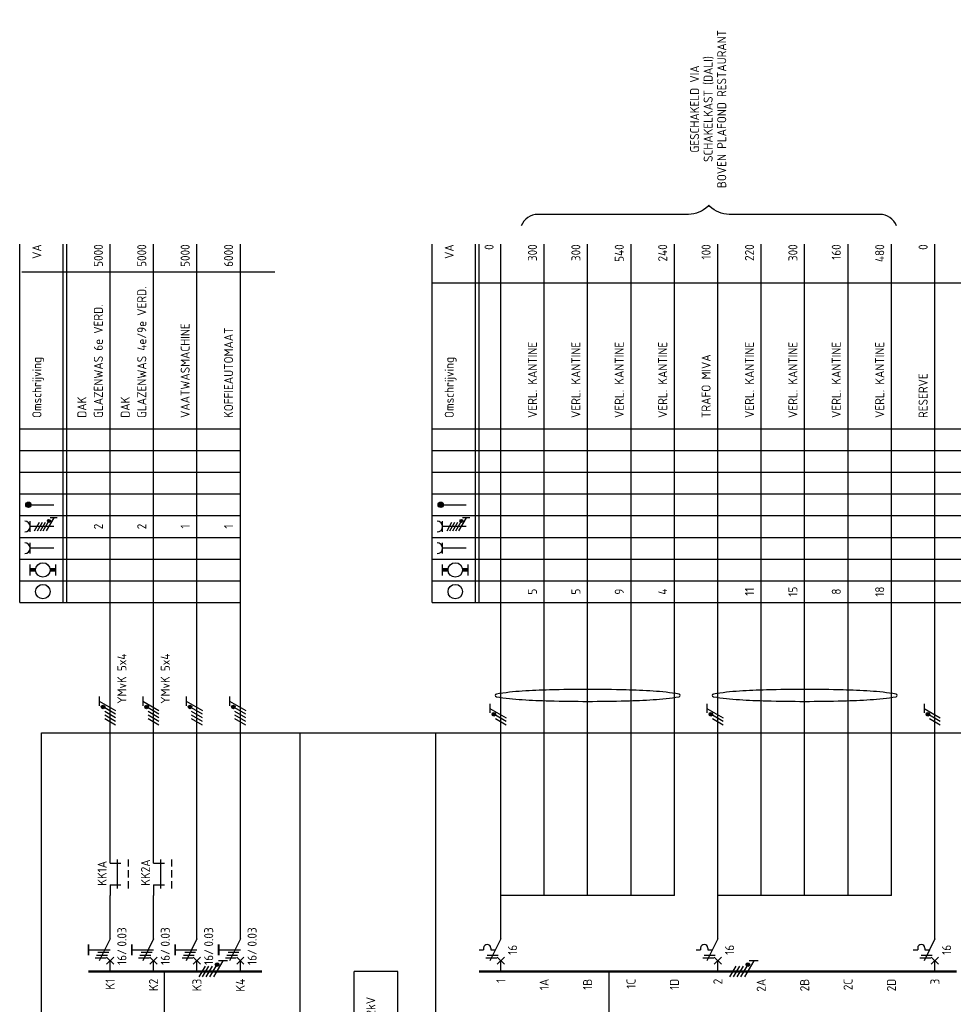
# Model space of a CAD drawing. Header units: millimetres. Extents: x -39149 to 267781, y -2340 to 58540.
# Tile 2 of 244: x -39149 to -33987, y 5749 to 11191. Entities that reach past the tile are written whole.
import ezdxf
from ezdxf.enums import TextEntityAlignment as Align

# ---------------------------------------------------------------- set-up
doc = ezdxf.new("R2010")
doc.units = ezdxf.units.MM
doc.header["$LTSCALE"] = 100
doc.header["$MEASUREMENT"] = 0
doc.linetypes.add('DASHED', pattern=[7.5, 5, -2.5])
doc.linetypes.add('HIDDEN', pattern=[3.75, 2.5, -1.25])
for name, color, linetype in [('000025--', 2, 'Continuous'), ('00ATT025', 2, 'Continuous'), ('00KAD018', 1, 'Continuous'), ('EL$1----', 3, 'Continuous')]:
    doc.layers.add(name, color=color, linetype=linetype)
doc.styles.add('BURO-018', font='isocp.shx', dxfattribs={"height": 180})
doc.styles.add('BURO-025', font='isocp.shx', dxfattribs={"height": 250})
doc.styles.add('ISO25', font='ISO', dxfattribs={"height": 225})

# ---------------------------------------------------------------- blocks, each defined once
blk = doc.blocks.new('G6')
at = {"color": 0, "linetype": 'Continuous'}
blk.add_line((0, 66), (0, 201), dxfattribs=at)
at = {"color": 0, "linetype": 'Continuous', "const_width": 0.7}
blk.add_lwpolyline([(-6, 0), (6, 0)], dxfattribs=at)
at = {"color": 1, "linetype": 'Continuous', "style": 'BURO-018'}
blk.add_attdef('E_GRPNR', text='', height=1.8, rotation=90, dxfattribs=at).set_placement((0, -2), align=Align.MIDDLE_RIGHT)
at = {"layer": '00ATT025', "color": 1, "linetype": 'Continuous', "style": 'BURO-018'}
blk.add_attdef('E_GRPVERM', text='', height=1.8, rotation=90, dxfattribs=at).set_placement((-2, 201), align=Align.RIGHT)
blk.add_attdef('E_VERMOM', (-2, 153), '', height=1.8, rotation=90, dxfattribs=at)
for tag, p in [('E_KOLOM8', (-2, 147)), ('E_KOLOM7', (-2, 141)), ('E_KOLOM6', (-2, 135)), ('E_KOLOM5', (-2, 129)), ('E_KOLOM4', (-2, 123)), ('E_KOLOM3', (-2, 117)), ('E_KOLOM2', (-2, 111)), ('E_KOLOM1', (-2, 105))]:
    blk.add_attdef(tag, text='', height=1.8, rotation=90, dxfattribs=at).set_placement(p, align=Align.CENTER)
blk.add_attdef('E_LEIDING', text='', height=1.8, rotation=90, dxfattribs=at).set_placement((2, 74), align=Align.TOP_LEFT)
blk = doc.blocks.new('B3')
at = {"color": 0, "linetype": 'Continuous'}
for p, q in [((0, 9), (0, 21)), ((0, 9), (-3, 3)), ((-6, 6), (-4.75, 6)), ((-4.75, 6.5), (-4.75, 6)), ((-2.75, 6.5), (-2.75, 6)), ((-2.75, 6), (-1.5, 6)), ((-4.125, 3.75), (-1.125, 3.75)), ((-3.75, 4.5), (-0.75, 4.5)), ((-1, 4), (1, 2)), ((-1, 2), (1, 4)), ((0, 0), (0, 3))]:
    blk.add_line(p, q, dxfattribs=at)
blk.add_arc((-3.75, 6.5), 1, 0, 180, dxfattribs=at)
at = {"color": 1, "linetype": 'Continuous', "style": 'BURO-018'}
blk.add_attdef('E_IIA', text='', height=1.8, rotation=90, dxfattribs=at).set_placement((2, 6), align=Align.TOP_CENTER)
blk = doc.blocks.new('M1')
at = {"color": 0, "linetype": 'Continuous'}
blk.add_line((0, 0), (0, 12), dxfattribs=at)
blk = doc.blocks.new('B1S')
at = {"color": 0, "linetype": 'Continuous'}
blk.add_line((0, 0), (0, 21), dxfattribs=at)
blk = doc.blocks.new('M1S')
at = {"color": 0, "linetype": 'Continuous'}
blk.add_line((0, 0), (0, 12), dxfattribs=at)
blk = doc.blocks.new('L1')
at = {"color": 0, "linetype": 'Continuous'}
for p, q in [((-3, 73.98), (-3, 71.48)), ((-3, 72.73), (1.5, 70.13)), ((1.5, 69.13), (-1.5, 70.87)), ((1.5, 68.13), (-1.5, 69.87))]:
    blk.add_line(p, q, dxfattribs=at)
at = {"color": 0, "linetype": 'Continuous', "const_width": 0.5}
blk.add_lwpolyline([(-1.68, 71.12, 1), (-2.18, 71.12, 1)], format="xyb", close=True, dxfattribs=at)
at = {"color": 0, "linetype": 'Continuous'}
blk.add_circle((-1.93, 71.12), 0.5, dxfattribs=at)
blk = doc.blocks.new('HL3')
at = {"color": 0, "linetype": 'Continuous'}
for p, q in [((-3, 6.98), (-3, 4.48)), ((-3, 5.73), (1.5, 3.13)), ((1.5, 2.13), (-1.5, 3.87)), ((1.5, 1.13), (-1.5, 2.87)), ((1.5, 0.13), (-1.5, 1.87)), ((1.5, -0.87), (-1.5, 0.87))]:
    blk.add_line(p, q, dxfattribs=at)
at = {"color": 0, "linetype": 'Continuous', "const_width": 0.5}
blk.add_lwpolyline([(-1.68, 4.12, 1), (-2.18, 4.12, 1)], format="xyb", close=True, dxfattribs=at)
at = {"color": 0, "linetype": 'Continuous'}
blk.add_circle((-1.93, 4.12), 0.5, dxfattribs=at)
blk = doc.blocks.new('B9')
at = {"color": 0, "linetype": 'Continuous'}
for p, q in [((0, 9), (0, 21)), ((0, 9), (-3, 3)), ((-6, 6), (0, 6)), ((-4.12, 3.75), (-1.12, 3.75)), ((-3.75, 4.5), (-0.75, 4.5)), ((-0.38, 5.25), (-3.38, 5.25)), ((-1, 2), (1, 4)), ((-1, 4), (1, 2)), ((0, 0), (0, 3))]:
    blk.add_line(p, q, dxfattribs=at)
at = {"color": 0, "linetype": 'Continuous', "const_width": 0.5}
blk.add_lwpolyline([(-6, 4.5), (-6, 7.5)], dxfattribs=at)
at = {"color": 1, "linetype": 'Continuous', "style": 'BURO-018'}
blk.add_attdef('E_IAAN', text='', height=1.8, rotation=90, dxfattribs=at).set_placement((2, 6.9), align=Align.TOP_LEFT)
blk.add_attdef('E_IAA', text='', height=1.8, rotation=90, dxfattribs=at).set_placement((2, 6.2), align=Align.TOP_RIGHT)
blk = doc.blocks.new('0702B1')
at = {"color": 0, "linetype": 'Continuous'}
for p, q in [((0, 0), (3, 0)), ((2, -7), (2, 1)), ((5, 1), (5, -1)), ((5, -2), (5, -4)), ((5, -5), (5, -7)), ((0, -6), (3, -6))]:
    blk.add_line(p, q, dxfattribs=at)
at = {"color": 0, "linetype": 'Continuous', "style": 'BURO-018'}
blk.add_attdef('E_ASK1', text='', height=1.8, dxfattribs=at).set_placement((-1, 1), align=Align.RIGHT)
at = {"color": 0, "linetype": 'Continuous', "style": 'BURO-018', "flags": 1}
for tag, p in [('E_ID', (0, 0)), ('E_MATCODE', (0, -5))]:
    blk.add_attdef(tag, p, '', height=1.8, dxfattribs=at)
at = {"color": 0, "linetype": 'Continuous', "style": 'BURO-018'}
blk.add_attdef('E_KODE', text='', height=1.8, dxfattribs=at).set_placement((3, -3), align=Align.MIDDLE_LEFT)
blk.add_attdef('E_ASK2', text='', height=1.8, dxfattribs=at).set_placement((-1, -7), align=Align.TOP_RIGHT)
blk = doc.blocks.new('KOLNR3')
at = {"color": 0, "linetype": 'Continuous'}
blk.add_circle((0, 0), 2, dxfattribs=at)
blk = doc.blocks.new('KOLNR5')
at = {"color": 0, "linetype": 'Continuous'}
for p, q in [((-3.5, -1.5), (-3.5, 1.5)), ((3.5, 1.5), (3.5, -1.5))]:
    blk.add_line(p, q, dxfattribs=at)
at = {"color": 0, "linetype": 'Continuous', "const_width": 1}
for points in [[(-2, 0), (-3.5, 0)], [(2, 0), (3.5, 0)]]:
    blk.add_lwpolyline(points, dxfattribs=at)
at = {"color": 0, "linetype": 'Continuous'}
blk.add_circle((0, 0), 2, dxfattribs=at)
blk = doc.blocks.new('KOLNR6')
at = {"color": 0, "linetype": 'Continuous'}
for p, q in [((-3.5, -1.5), (-3.5, 1.5)), ((3, 0), (-3.5, 0))]:
    blk.add_line(p, q, dxfattribs=at)
blk.add_arc((-5, 0), 1.5, 270, 90, dxfattribs=at)
blk = doc.blocks.new('KOLNR7')
at = {"color": 0, "linetype": 'Continuous'}
for p, q in [((-3.5, -1.5), (-3.5, 1.5)), ((3, 0), (-3.5, 0)), ((-2.29, -1.2), (-0.91, 1.2)), ((-1.49, -1.2), (-0.11, 1.2)), ((-0.69, -1.2), (0.69, 1.2)), ((0.11, -1.2), (1.49, 1.2)), ((2.99, 2.4), (0.91, -1.2)), ((3.99, 2.4), (1.99, 2.4))]:
    blk.add_line(p, q, dxfattribs=at)
at = {"color": 0, "linetype": 'Continuous', "const_width": 0.4}
blk.add_lwpolyline([(1.69, 1.35, 1), (1.69, 1.75, 1)], format="xyb", close=True, dxfattribs=at)
at = {"color": 0, "linetype": 'Continuous'}
blk.add_circle((1.69, 1.55), 0.4, dxfattribs=at)
blk.add_arc((-5, 0), 1.5, 270, 90, dxfattribs=at)
blk = doc.blocks.new('KOLNR8')
at = {"color": 0, "linetype": 'Continuous'}
blk.add_line((-4, 0), (3, 0), dxfattribs=at)
at = {"color": 0, "linetype": 'Continuous', "const_width": 0.75}
blk.add_lwpolyline([(-4, -0.375, 1), (-4, 0.375, 1)], format="xyb", close=True, dxfattribs=at)
at = {"color": 0, "linetype": 'Continuous'}
blk.add_circle((-4, 0), 0.75, dxfattribs=at)

msp = doc.modelspace()

# ---------------------------------------------------------------- linework, layer by layer
at = {"layer": '00KAD018'}
for points in [[(-36519.9, 7456.2, 0.369671), (-36513.4, 7448.7, 0.022514), (-36370.2, 7432.9, 0.009423), (-36220.3, 7426.1, 0.006676), (-36008.6, 7423.3, 0.006676), (-35796.9, 7426.1, 0.009423), (-35647.1, 7432.9, 0.022514), (-35503.8, 7448.7, 0.369671), (-35497.3, 7456.2, 0.369671), (-35503.8, 7463.8, 0.022514), (-35647.1, 7479.6, 0.009423), (-35796.9, 7486.4, 0.006676), (-36008.6, 7489.2, 0.006676), (-36220.3, 7486.4, 0.009423), (-36370.2, 7479.6, 0.022514), (-36513.4, 7463.8, 0.369671)], [(-35319.9, 7456.2, 0.369671), (-35313.4, 7448.7, 0.022514), (-35170.2, 7432.9, 0.009423), (-35020.3, 7426.1, 0.006676), (-34808.6, 7423.3, 0.006676), (-34596.9, 7426.1, 0.009423), (-34447.1, 7432.9, 0.022514), (-34303.8, 7448.7, 0.369671), (-34297.3, 7456.2, 0.369671), (-34303.8, 7463.8, 0.022514), (-34447.1, 7479.6, 0.009423), (-34596.9, 7486.4, 0.006676), (-34808.6, 7489.2, 0.006676), (-35020.3, 7486.4, 0.009423), (-35170.2, 7479.6, 0.022514), (-35313.4, 7463.8, 0.369671)]]:
    msp.add_lwpolyline(points, format="xyb", close=True, dxfattribs=at)
at = {"layer": 'EL$1----', "color": 1, "linetype": 'Continuous'}
for p, q in [((-39149.4, 7969.7), (-39149.4, 9949.7)), ((-38909.4, 7969.7), (-38909.4, 9949.7)), ((-38889.4, 7969.7), (-38889.4, 9949.7)), ((-36869.2, 7969.7), (-36869.2, 9949.7)), ((-36629.2, 7969.7), (-36629.2, 9949.7)), ((-36609.2, 7969.7), (-36609.2, 9949.7)), ((-39138.1, 9797.5), (-37738.1, 9797.5)), ((-36869.2, 9736.1), (-28378.4, 9736.1)), ((-39149.4, 8929.7), (-37929.4, 8929.7)), ((-36869.2, 8929.7), (-28569.2, 8929.7)), ((-39149.4, 8809.7), (-37929.4, 8809.7)), ((-36869.2, 8809.7), (-28569.2, 8809.7)), ((-39149.4, 8689.7), (-37929.4, 8689.7)), ((-36869.2, 8689.7), (-28569.2, 8689.7)), ((-39149.4, 8569.7), (-37929.4, 8569.7)), ((-36869.2, 8569.7), (-28569.2, 8569.7)), ((-39149.4, 8449.7), (-37929.4, 8449.7)), ((-36869.2, 8449.7), (-28569.2, 8449.7)), ((-39149.4, 8329.7), (-37929.4, 8329.7)), ((-36869.2, 8329.7), (-28569.2, 8329.7)), ((-39149.4, 8209.7), (-37929.4, 8209.7)), ((-36869.2, 8209.7), (-28569.2, 8209.7)), ((-39149.4, 8089.7), (-37929.4, 8089.7)), ((-36869.2, 8089.7), (-28569.2, 8089.7)), ((-39149.4, 7969.7), (-37929.4, 7969.7)), ((-36869.2, 7969.7), (-28569.2, 7969.7))]:
    msp.add_line(p, q, dxfattribs=at)
at = {"layer": 'EL$1----', "color": 1, "linetype": 'HIDDEN', "ltscale": 0.01}
for p, q in [((-39029.4, 7249.7), (-21141.2, 7249.7)), ((-39029.4, 4989.7), (-39029.4, 7249.7)), ((-37599.3, 4989.7), (-37599.3, 7249.7)), ((-36849.2, 4989.7), (-36849.2, 7249.7))]:
    msp.add_line(p, q, dxfattribs=at)
at = {"layer": 'EL$1----', "linetype": 'Continuous'}
for p, q in [((-38649.4, 6529.7), (-38649.4, 6589.7)), ((-38409.4, 6529.7), (-38409.4, 6589.7)), ((-36249.2, 6349.3), (-36249.2, 6589.7)), ((-36009.2, 6349.3), (-36009.2, 6589.7)), ((-35769.2, 6349.3), (-35769.2, 6589.7)), ((-35529.2, 6349.3), (-35529.2, 6589.7)), ((-35049.2, 6349.7), (-35049.2, 6589.7)), ((-34809.2, 6349.7), (-34809.2, 6589.7)), ((-34569.2, 6349.7), (-34569.2, 6589.7)), ((-34329.2, 6349.7), (-34329.2, 6589.7)), ((-38649.4, 6409.7), (-38649.4, 6349.7)), ((-38409.4, 6409.7), (-38409.4, 6349.7)), ((-35529.2, 6349.3), (-36489.2, 6349.3)), ((-34329.2, 6349.7), (-35289.2, 6349.7)), ((-38349.4, 5528.1), (-38349.4, 5929.7)), ((-37299.3, 5553.1), (-37299.3, 5929.7)), ((-37059.3, 5929.7), (-37299.3, 5929.7)), ((-37059.3, 5126.5), (-37059.3, 5929.7)), ((-35889.2, 5528.1), (-35889.2, 5929.7))]:
    msp.add_line(p, q, dxfattribs=at)
at = {"layer": 'EL$1----', "color": 2}
for points in [[(-35338.8, 10165), (-35344.9, 10158.9, -0.198912), (-35451, 10115), (-36283.2, 10115, 0.309918), (-36376.5, 10051, 0.309918)], [(-34301.1, 10051, 0.309918), (-34394.4, 10115), (-35226.7, 10115, -0.198912), (-35332.8, 10158.9), (-35338.8, 10165)]]:
    msp.add_lwpolyline(points, format="xyb", dxfattribs=at)

# ---------------------------------------------------------------- block references
at = {"layer": 'EL$1----'}
ref = msp.add_blockref('G6', (-38649.4, 5929.7), dxfattribs=dict(at, xscale=20, yscale=20, zscale=20))
ref.add_attrib('E_GRPNR', 'K1', dxfattribs={"layer": '00ATT025', "linetype": 'Continuous', "height": 50, "rotation": 90, "style": 'BURO-025'}).set_placement((-38649.4, 5889.7), align=Align.MIDDLE_RIGHT)
ref.add_attrib('E_LEIDING', 'YMvK 5x4', dxfattribs={"layer": '00ATT025', "linetype": 'Continuous', "height": 50, "rotation": 90, "style": 'BURO-025'}).set_placement((-38609.4, 7409.7), align=Align.TOP_LEFT)
ref.add_attrib('E_KOLOM4', '2', dxfattribs={"layer": '00ATT025', "linetype": 'Continuous', "height": 50, "rotation": 90, "style": 'BURO-025'}).set_placement((-38689.4, 8389.7), align=Align.CENTER)
ref.add_attrib('E_VERMOM', 'GLAZENWAS 6e VERD.', (-38689.4, 8989.7), dxfattribs={"layer": '00ATT025', "linetype": 'Continuous', "height": 50, "rotation": 90, "style": 'BURO-025'})
ref.add_attrib('E_GRPVERM', '5000', dxfattribs={"layer": '00ATT025', "linetype": 'Continuous', "height": 50, "rotation": 90, "style": 'BURO-025'}).set_placement((-38689.4, 9949.7), align=Align.RIGHT)
ref = msp.add_blockref('G6', (-38409.4, 5929.7), dxfattribs=dict(at, xscale=20, yscale=20, zscale=20))
ref.add_attrib('E_GRPNR', 'K2', dxfattribs={"layer": '00ATT025', "linetype": 'Continuous', "height": 50, "rotation": 90, "style": 'BURO-025'}).set_placement((-38409.4, 5889.7), align=Align.MIDDLE_RIGHT)
ref.add_attrib('E_LEIDING', 'YMvK 5x4', dxfattribs={"layer": '00ATT025', "linetype": 'Continuous', "height": 50, "rotation": 90, "style": 'BURO-025'}).set_placement((-38369.4, 7409.7), align=Align.TOP_LEFT)
ref.add_attrib('E_KOLOM4', '2', dxfattribs={"layer": '00ATT025', "linetype": 'Continuous', "height": 50, "rotation": 90, "style": 'BURO-025'}).set_placement((-38449.4, 8389.7), align=Align.CENTER)
ref.add_attrib('E_VERMOM', 'GLAZENWAS 4e/9e VERD.', (-38449.4, 8989.7), dxfattribs={"layer": '00ATT025', "linetype": 'Continuous', "height": 50, "rotation": 90, "style": 'BURO-025'})
ref.add_attrib('E_GRPVERM', '5000', dxfattribs={"layer": '00ATT025', "linetype": 'Continuous', "height": 50, "rotation": 90, "style": 'BURO-025'}).set_placement((-38449.4, 9949.7), align=Align.RIGHT)
ref = msp.add_blockref('G6', (-38169.4, 5929.7), dxfattribs=dict(at, xscale=20, yscale=20, zscale=20))
ref.add_attrib('E_GRPNR', 'K3', dxfattribs={"layer": '00ATT025', "linetype": 'Continuous', "height": 50, "rotation": 90, "style": 'BURO-025'}).set_placement((-38169.4, 5889.7), align=Align.MIDDLE_RIGHT)
ref.add_attrib('E_KOLOM4', '1', dxfattribs={"layer": '00ATT025', "linetype": 'Continuous', "height": 50, "rotation": 90, "style": 'BURO-025'}).set_placement((-38209.4, 8389.7), align=Align.CENTER)
ref.add_attrib('E_VERMOM', 'VAATWASMACHINE', (-38209.4, 8989.7), dxfattribs={"layer": '00ATT025', "linetype": 'Continuous', "height": 50, "rotation": 90, "style": 'BURO-025'})
ref.add_attrib('E_GRPVERM', '5000', dxfattribs={"layer": '00ATT025', "linetype": 'Continuous', "height": 50, "rotation": 90, "style": 'BURO-025'}).set_placement((-38209.4, 9949.7), align=Align.RIGHT)
ref = msp.add_blockref('G6', (-37929.4, 5929.7), dxfattribs=dict(at, xscale=20, yscale=20, zscale=20))
ref.add_attrib('E_GRPNR', 'K4', dxfattribs={"layer": '00ATT025', "linetype": 'Continuous', "height": 50, "rotation": 90, "style": 'BURO-025'}).set_placement((-37929.4, 5889.7), align=Align.MIDDLE_RIGHT)
ref.add_attrib('E_KOLOM4', '1', dxfattribs={"layer": '00ATT025', "linetype": 'Continuous', "height": 50, "rotation": 90, "style": 'BURO-025'}).set_placement((-37969.4, 8389.7), align=Align.CENTER)
ref.add_attrib('E_VERMOM', 'KOFFIEAUTOMAAT', (-37969.4, 8989.7), dxfattribs={"layer": '00ATT025', "linetype": 'Continuous', "height": 50, "rotation": 90, "style": 'BURO-025'})
ref.add_attrib('E_GRPVERM', '6000', dxfattribs={"layer": '00ATT025', "linetype": 'Continuous', "height": 50, "rotation": 90, "style": 'BURO-025'}).set_placement((-37969.4, 9949.7), align=Align.RIGHT)
ref = msp.add_blockref('G6', (-36489.2, 5929.7), dxfattribs=dict(at, xscale=20, yscale=20, zscale=20))
ref.add_attrib('E_GRPNR', '1', dxfattribs={"layer": '00ATT025', "linetype": 'Continuous', "height": 50, "rotation": 90, "style": 'BURO-025'}).set_placement((-36489.2, 5889.7), align=Align.MIDDLE_RIGHT)
ref.add_attrib('E_GRPVERM', '0', dxfattribs={"layer": '00ATT025', "linetype": 'Continuous', "height": 50, "rotation": 90, "style": 'BURO-025'}).set_placement((-36529.2, 9949.7), align=Align.RIGHT)
ref = msp.add_blockref('G6', (-36249.2, 5929.7), dxfattribs=dict(at, xscale=20, yscale=20, zscale=20))
ref.add_attrib('E_GRPNR', '1A', dxfattribs={"layer": '00ATT025', "linetype": 'Continuous', "height": 50, "rotation": 90, "style": 'BURO-025'}).set_placement((-36249.2, 5889.7), align=Align.MIDDLE_RIGHT)
ref.add_attrib('E_KOLOM1', '5', dxfattribs={"layer": '00ATT025', "linetype": 'Continuous', "height": 50, "rotation": 90, "style": 'BURO-025'}).set_placement((-36289.2, 8029.7), align=Align.CENTER)
ref.add_attrib('E_VERMOM', 'VERL. KANTINE', (-36289.2, 8989.7), dxfattribs={"layer": '00ATT025', "linetype": 'Continuous', "height": 50, "rotation": 90, "style": 'BURO-025'})
ref.add_attrib('E_GRPVERM', '300', dxfattribs={"layer": '00ATT025', "linetype": 'Continuous', "height": 50, "rotation": 90, "style": 'BURO-025'}).set_placement((-36289.2, 9949.7), align=Align.RIGHT)
ref = msp.add_blockref('G6', (-36009.2, 5929.7), dxfattribs=dict(at, xscale=20, yscale=20, zscale=20))
ref.add_attrib('E_GRPNR', '1B', dxfattribs={"layer": '00ATT025', "linetype": 'Continuous', "height": 50, "rotation": 90, "style": 'BURO-025'}).set_placement((-36009.2, 5889.7), align=Align.MIDDLE_RIGHT)
ref.add_attrib('E_KOLOM1', '5', dxfattribs={"layer": '00ATT025', "linetype": 'Continuous', "height": 50, "rotation": 90, "style": 'BURO-025'}).set_placement((-36049.2, 8029.7), align=Align.CENTER)
ref.add_attrib('E_VERMOM', 'VERL. KANTINE', (-36049.2, 8989.7), dxfattribs={"layer": '00ATT025', "linetype": 'Continuous', "height": 50, "rotation": 90, "style": 'BURO-025'})
ref.add_attrib('E_GRPVERM', '300', dxfattribs={"layer": '00ATT025', "linetype": 'Continuous', "height": 50, "rotation": 90, "style": 'BURO-025'}).set_placement((-36049.2, 9949.7), align=Align.RIGHT)
ref = msp.add_blockref('G6', (-35769.2, 5929.7), dxfattribs=dict(at, xscale=20, yscale=20, zscale=20))
ref.add_attrib('E_GRPNR', '1C', dxfattribs={"layer": '00ATT025', "linetype": 'Continuous', "height": 50, "rotation": 90, "style": 'BURO-025'}).set_placement((-35769.2, 5889.7), align=Align.MIDDLE_RIGHT)
ref.add_attrib('E_KOLOM1', '9', dxfattribs={"layer": '00ATT025', "linetype": 'Continuous', "height": 50, "rotation": 90, "style": 'BURO-025'}).set_placement((-35809.2, 8029.7), align=Align.CENTER)
ref.add_attrib('E_VERMOM', 'VERL. KANTINE', (-35809.2, 8989.7), dxfattribs={"layer": '00ATT025', "linetype": 'Continuous', "height": 50, "rotation": 90, "style": 'BURO-025'})
ref.add_attrib('E_GRPVERM', '540', dxfattribs={"layer": '00ATT025', "linetype": 'Continuous', "height": 50, "rotation": 90, "style": 'BURO-025'}).set_placement((-35809.2, 9949.7), align=Align.RIGHT)
ref = msp.add_blockref('G6', (-35529.2, 5929.7), dxfattribs=dict(at, xscale=20, yscale=20, zscale=20))
ref.add_attrib('E_GRPNR', '1D', dxfattribs={"layer": '00ATT025', "linetype": 'Continuous', "height": 50, "rotation": 90, "style": 'BURO-025'}).set_placement((-35529.2, 5889.7), align=Align.MIDDLE_RIGHT)
ref.add_attrib('E_KOLOM1', '4', dxfattribs={"layer": '00ATT025', "linetype": 'Continuous', "height": 50, "rotation": 90, "style": 'BURO-025'}).set_placement((-35569.2, 8029.7), align=Align.CENTER)
ref.add_attrib('E_VERMOM', 'VERL. KANTINE', (-35569.2, 8989.7), dxfattribs={"layer": '00ATT025', "linetype": 'Continuous', "height": 50, "rotation": 90, "style": 'BURO-025'})
ref.add_attrib('E_GRPVERM', '240', dxfattribs={"layer": '00ATT025', "linetype": 'Continuous', "height": 50, "rotation": 90, "style": 'BURO-025'}).set_placement((-35569.2, 9949.7), align=Align.RIGHT)
ref = msp.add_blockref('G6', (-35289.2, 5929.7), dxfattribs=dict(at, xscale=20, yscale=20, zscale=20))
ref.add_attrib('E_GRPNR', '2', dxfattribs={"layer": '00ATT025', "linetype": 'Continuous', "height": 50, "rotation": 90, "style": 'BURO-025'}).set_placement((-35289.2, 5889.7), align=Align.MIDDLE_RIGHT)
ref.add_attrib('E_VERMOM', 'TRAFO MIVA', (-35329.2, 8989.7), dxfattribs={"layer": '00ATT025', "linetype": 'Continuous', "height": 50, "rotation": 90, "style": 'BURO-025'})
ref.add_attrib('E_GRPVERM', '100', dxfattribs={"layer": '00ATT025', "linetype": 'Continuous', "height": 50, "rotation": 90, "style": 'BURO-025'}).set_placement((-35329.2, 9949.7), align=Align.RIGHT)
ref = msp.add_blockref('G6', (-35049.2, 5929.7), dxfattribs=dict(at, xscale=20, yscale=20, zscale=20))
ref.add_attrib('E_GRPNR', '2A', dxfattribs={"layer": '00ATT025', "linetype": 'Continuous', "height": 50, "rotation": 90, "style": 'BURO-025'}).set_placement((-35049.2, 5889.7), align=Align.MIDDLE_RIGHT)
ref.add_attrib('E_KOLOM1', '11', dxfattribs={"layer": '00ATT025', "linetype": 'Continuous', "height": 50, "rotation": 90, "style": 'BURO-025'}).set_placement((-35089.2, 8029.7), align=Align.CENTER)
ref.add_attrib('E_VERMOM', 'VERL. KANTINE', (-35089.2, 8989.7), dxfattribs={"layer": '00ATT025', "linetype": 'Continuous', "height": 50, "rotation": 90, "style": 'BURO-025'})
ref.add_attrib('E_GRPVERM', '220', dxfattribs={"layer": '00ATT025', "linetype": 'Continuous', "height": 50, "rotation": 90, "style": 'BURO-025'}).set_placement((-35089.2, 9949.7), align=Align.RIGHT)
ref = msp.add_blockref('G6', (-34809.2, 5929.7), dxfattribs=dict(at, xscale=20, yscale=20, zscale=20))
ref.add_attrib('E_GRPNR', '2B', dxfattribs={"layer": '00ATT025', "linetype": 'Continuous', "height": 50, "rotation": 90, "style": 'BURO-025'}).set_placement((-34809.2, 5889.7), align=Align.MIDDLE_RIGHT)
ref.add_attrib('E_KOLOM1', '15', dxfattribs={"layer": '00ATT025', "linetype": 'Continuous', "height": 50, "rotation": 90, "style": 'BURO-025'}).set_placement((-34849.2, 8029.7), align=Align.CENTER)
ref.add_attrib('E_VERMOM', 'VERL. KANTINE', (-34849.2, 8989.7), dxfattribs={"layer": '00ATT025', "linetype": 'Continuous', "height": 50, "rotation": 90, "style": 'BURO-025'})
ref.add_attrib('E_GRPVERM', '300', dxfattribs={"layer": '00ATT025', "linetype": 'Continuous', "height": 50, "rotation": 90, "style": 'BURO-025'}).set_placement((-34849.2, 9949.7), align=Align.RIGHT)
ref = msp.add_blockref('G6', (-34569.2, 5929.7), dxfattribs=dict(at, xscale=20, yscale=20, zscale=20))
ref.add_attrib('E_GRPNR', '2C', dxfattribs={"layer": '00ATT025', "linetype": 'Continuous', "height": 50, "rotation": 90, "style": 'BURO-025'}).set_placement((-34569.2, 5889.7), align=Align.MIDDLE_RIGHT)
ref.add_attrib('E_KOLOM1', '8', dxfattribs={"layer": '00ATT025', "linetype": 'Continuous', "height": 50, "rotation": 90, "style": 'BURO-025'}).set_placement((-34609.2, 8029.7), align=Align.CENTER)
ref.add_attrib('E_VERMOM', 'VERL. KANTINE', (-34609.2, 8989.7), dxfattribs={"layer": '00ATT025', "linetype": 'Continuous', "height": 50, "rotation": 90, "style": 'BURO-025'})
ref.add_attrib('E_GRPVERM', '160', dxfattribs={"layer": '00ATT025', "linetype": 'Continuous', "height": 50, "rotation": 90, "style": 'BURO-025'}).set_placement((-34609.2, 9949.7), align=Align.RIGHT)
ref = msp.add_blockref('G6', (-34329.2, 5929.7), dxfattribs=dict(at, xscale=20, yscale=20, zscale=20))
ref.add_attrib('E_GRPNR', '2D', dxfattribs={"layer": '00ATT025', "linetype": 'Continuous', "height": 50, "rotation": 90, "style": 'BURO-025'}).set_placement((-34329.2, 5889.7), align=Align.MIDDLE_RIGHT)
ref.add_attrib('E_KOLOM1', '18', dxfattribs={"layer": '00ATT025', "linetype": 'Continuous', "height": 50, "rotation": 90, "style": 'BURO-025'}).set_placement((-34369.2, 8029.7), align=Align.CENTER)
ref.add_attrib('E_VERMOM', 'VERL. KANTINE', (-34369.2, 8989.7), dxfattribs={"layer": '00ATT025', "linetype": 'Continuous', "height": 50, "rotation": 90, "style": 'BURO-025'})
ref.add_attrib('E_GRPVERM', '480', dxfattribs={"layer": '00ATT025', "linetype": 'Continuous', "height": 50, "rotation": 90, "style": 'BURO-025'}).set_placement((-34369.2, 9949.7), align=Align.RIGHT)
ref = msp.add_blockref('G6', (-34089.2, 5929.7), dxfattribs=dict(at, xscale=20, yscale=20, zscale=20))
ref.add_attrib('E_GRPNR', '3', dxfattribs={"layer": '00ATT025', "linetype": 'Continuous', "height": 50, "rotation": 90, "style": 'BURO-025'}).set_placement((-34089.2, 5889.7), align=Align.MIDDLE_RIGHT)
ref.add_attrib('E_VERMOM', 'RESERVE', (-34129.2, 8989.7), dxfattribs={"layer": '00ATT025', "linetype": 'Continuous', "height": 50, "rotation": 90, "style": 'BURO-025'})
ref.add_attrib('E_GRPVERM', '0', dxfattribs={"layer": '00ATT025', "linetype": 'Continuous', "height": 50, "rotation": 90, "style": 'BURO-025'}).set_placement((-34129.2, 9949.7), align=Align.RIGHT)
at = {"layer": 'EL$1----', "xscale": 20, "yscale": 20, "zscale": 20}
for name, p in [('KOLNR8', (-39021.2, 8509.7)), ('KOLNR8', (-36740.9, 8509.7)), ('KOLNR7', (-39021.2, 8389.7)), ('KOLNR7', (-36740.9, 8389.7)), ('KOLNR6', (-39021.2, 8269.7)), ('KOLNR6', (-36740.9, 8269.7)), ('KOLNR5', (-39021.2, 8149.7)), ('KOLNR5', (-36740.9, 8149.7)), ('KOLNR3', (-39021.2, 8029.7)), ('KOLNR3', (-36740.9, 8029.7)), ('L1', (-36489.2, 5929.7)), ('L1', (-35289.2, 5929.7)), ('L1', (-34089.2, 5929.7)), ('M1S', (-38649.4, 7009.7)), ('M1S', (-38409.4, 7009.7)), ('M1S', (-38169.4, 7009.7)), ('M1S', (-37929.4, 7009.7)), ('M1S', (-36489.2, 7009.7)), ('M1S', (-36249.2, 7009.7)), ('M1S', (-36009.2, 7009.7)), ('M1S', (-35769.2, 7009.7)), ('M1S', (-35529.2, 7009.7)), ('M1S', (-35289.2, 7009.7)), ('M1S', (-35049.2, 7009.7)), ('M1S', (-34809.2, 7009.7)), ('M1S', (-34569.2, 7009.7)), ('M1S', (-34329.2, 7009.7)), ('M1S', (-34089.2, 7009.7)), ('B1S', (-38649.4, 6589.7)), ('B1S', (-38409.4, 6589.7)), ('B1S', (-38169.4, 6589.7)), ('B1S', (-37929.4, 6589.7)), ('B1S', (-36489.2, 6589.7)), ('B1S', (-36249.2, 6589.7)), ('B1S', (-36009.2, 6589.7)), ('B1S', (-35769.2, 6589.7)), ('B1S', (-35529.2, 6589.7)), ('B1S', (-35289.2, 6589.7)), ('B1S', (-35049.2, 6589.7)), ('B1S', (-34809.2, 6589.7)), ('B1S', (-34569.2, 6589.7)), ('B1S', (-34329.2, 6589.7)), ('B1S', (-34089.2, 6589.7)), ('M1', (-38169.4, 6349.7)), ('M1', (-37929.4, 6349.7)), ('M1', (-36489.2, 6349.7)), ('M1', (-35289.2, 6349.7)), ('M1', (-34089.2, 6349.7))]:
    msp.add_blockref(name, p, dxfattribs=at)
at = {"layer": 'EL$1----', "linetype": 'DASHED', "xscale": 20, "yscale": 20, "zscale": 20}
for p in [(-38649.4, 7309.7), (-38409.4, 7309.7), (-38169.4, 7309.7), (-37929.4, 7309.7)]:
    msp.add_blockref('HL3', p, dxfattribs=at)
at = {"layer": 'EL$1----', "linetype": 'Continuous'}
ref = msp.add_blockref('0702B1', (-38649.4, 6529.7), dxfattribs=dict(at, xscale=20, yscale=20, zscale=20))
ref.add_attrib('E_KODE', 'KK1A', dxfattribs={"layer": '00ATT025', "linetype": 'Continuous', "height": 50, "rotation": 90, "style": 'BURO-025'}).set_placement((-38693.8, 6404.2), align=Align.MIDDLE_LEFT)
ref = msp.add_blockref('0702B1', (-38409.4, 6529.7), dxfattribs=dict(at, xscale=20, yscale=20, zscale=20))
ref.add_attrib('E_KODE', 'KK2A', dxfattribs={"layer": '00ATT025', "linetype": 'Continuous', "height": 50, "rotation": 90, "style": 'BURO-025'}).set_placement((-38453.8, 6404.2), align=Align.MIDDLE_LEFT)
at = {"layer": 'EL$1----'}
ref = msp.add_blockref('B9', (-38649.4, 5929.7), dxfattribs=dict(at, xscale=20, yscale=20, zscale=20))
ref.add_attrib('E_IAA', '16/', dxfattribs={"layer": '00ATT025', "linetype": 'Continuous', "height": 50, "rotation": 90, "style": 'BURO-025'}).set_placement((-38609.4, 6053.7), align=Align.TOP_RIGHT)
ref.add_attrib('E_IAAN', '0.03', dxfattribs={"layer": '00ATT025', "linetype": 'Continuous', "height": 50, "rotation": 90, "style": 'BURO-025'}).set_placement((-38609.4, 6067.7), align=Align.TOP_LEFT)
ref = msp.add_blockref('B9', (-38409.4, 5929.7), dxfattribs=dict(at, xscale=20, yscale=20, zscale=20))
ref.add_attrib('E_IAA', '16/', dxfattribs={"layer": '00ATT025', "linetype": 'Continuous', "height": 50, "rotation": 90, "style": 'BURO-025'}).set_placement((-38369.4, 6053.7), align=Align.TOP_RIGHT)
ref.add_attrib('E_IAAN', '0.03', dxfattribs={"layer": '00ATT025', "linetype": 'Continuous', "height": 50, "rotation": 90, "style": 'BURO-025'}).set_placement((-38369.4, 6067.7), align=Align.TOP_LEFT)
ref = msp.add_blockref('B9', (-38169.4, 5929.7), dxfattribs=dict(at, xscale=20, yscale=20, zscale=20))
ref.add_attrib('E_IAA', '16/', dxfattribs={"layer": '00ATT025', "linetype": 'Continuous', "height": 50, "rotation": 90, "style": 'BURO-025'}).set_placement((-38129.4, 6053.7), align=Align.TOP_RIGHT)
ref.add_attrib('E_IAAN', '0.03', dxfattribs={"layer": '00ATT025', "linetype": 'Continuous', "height": 50, "rotation": 90, "style": 'BURO-025'}).set_placement((-38129.4, 6067.7), align=Align.TOP_LEFT)
ref = msp.add_blockref('B9', (-37929.4, 5929.7), dxfattribs=dict(at, xscale=20, yscale=20, zscale=20))
ref.add_attrib('E_IAA', '16/', dxfattribs={"layer": '00ATT025', "linetype": 'Continuous', "height": 50, "rotation": 90, "style": 'BURO-025'}).set_placement((-37889.4, 6053.7), align=Align.TOP_RIGHT)
ref.add_attrib('E_IAAN', '0.03', dxfattribs={"layer": '00ATT025', "linetype": 'Continuous', "height": 50, "rotation": 90, "style": 'BURO-025'}).set_placement((-37889.4, 6067.7), align=Align.TOP_LEFT)
ref = msp.add_blockref('B3', (-36489.2, 5929.7), dxfattribs=dict(at, xscale=20, yscale=20, zscale=20))
ref.add_attrib('E_IIA', '16', dxfattribs={"layer": '00ATT025', "linetype": 'Continuous', "height": 50, "rotation": 90, "style": 'BURO-025'}).set_placement((-36449.2, 6049.7), align=Align.TOP_CENTER)
ref = msp.add_blockref('B3', (-35289.2, 5929.7), dxfattribs=dict(at, xscale=20, yscale=20, zscale=20))
ref.add_attrib('E_IIA', '16', dxfattribs={"layer": '00ATT025', "linetype": 'Continuous', "height": 50, "rotation": 90, "style": 'BURO-025'}).set_placement((-35249.2, 6049.7), align=Align.TOP_CENTER)
ref = msp.add_blockref('B3', (-34089.2, 5929.7), dxfattribs=dict(at, xscale=20, yscale=20, zscale=20))
ref.add_attrib('E_IIA', '16', dxfattribs={"layer": '00ATT025', "linetype": 'Continuous', "height": 50, "rotation": 90, "style": 'BURO-025'}).set_placement((-34049.2, 6049.7), align=Align.TOP_CENTER)
at = {"layer": 'EL$1----', "linetype": 'Continuous', "xscale": 20, "yscale": 20, "zscale": 20, "rotation": 270}
for p in [(-38140.3, 5929.7), (-35205.2, 5929.7)]:
    msp.add_blockref('HL3', p, dxfattribs=at)

# ---------------------------------------------------------------- texts
at = {"layer": '000025--', "linetype": 'Continuous', "style": 'ISO25'}
for p in [(-38780.6, 8991.1), (-38540.6, 8991.1)]:
    msp.add_text('DAK', height=50, rotation=90, dxfattribs=at).set_placement(p)
at = {"layer": 'EL$1----', "color": 2, "linetype": 'Continuous', "style": 'BURO-025'}
for s, p in [('BOVEN PLAFOND RESTAURANT', (-35267.8, 10697.5)), ('SCHAKELKAST (DALI)', (-35342.8, 10697.5)), ('GESCHAKELD VIA', (-35417.8, 10697.5))]:
    msp.add_text(s, height=50, rotation=90, dxfattribs=at).set_placement(p, align=Align.MIDDLE_CENTER)
for p in [(-39029.4, 9949.7), (-36749.2, 9949.7)]:
    msp.add_text('VA', height=50, rotation=90, dxfattribs=at).set_placement(p, align=Align.RIGHT)
for p in [(-39029.4, 8989.7), (-36749.2, 8989.7)]:
    msp.add_text('Omschrijving', height=50, rotation=90, dxfattribs=at).set_placement(p)
at = {"layer": 'EL$1----', "color": 2, "linetype": 'DASHED', "style": 'BURO-025'}
msp.add_text('MIDDEL OVS BEV.2kV', height=50, rotation=90, dxfattribs=at).set_placement((-37182.9, 5190.2))

doc.saveas('drawing.dxf')
